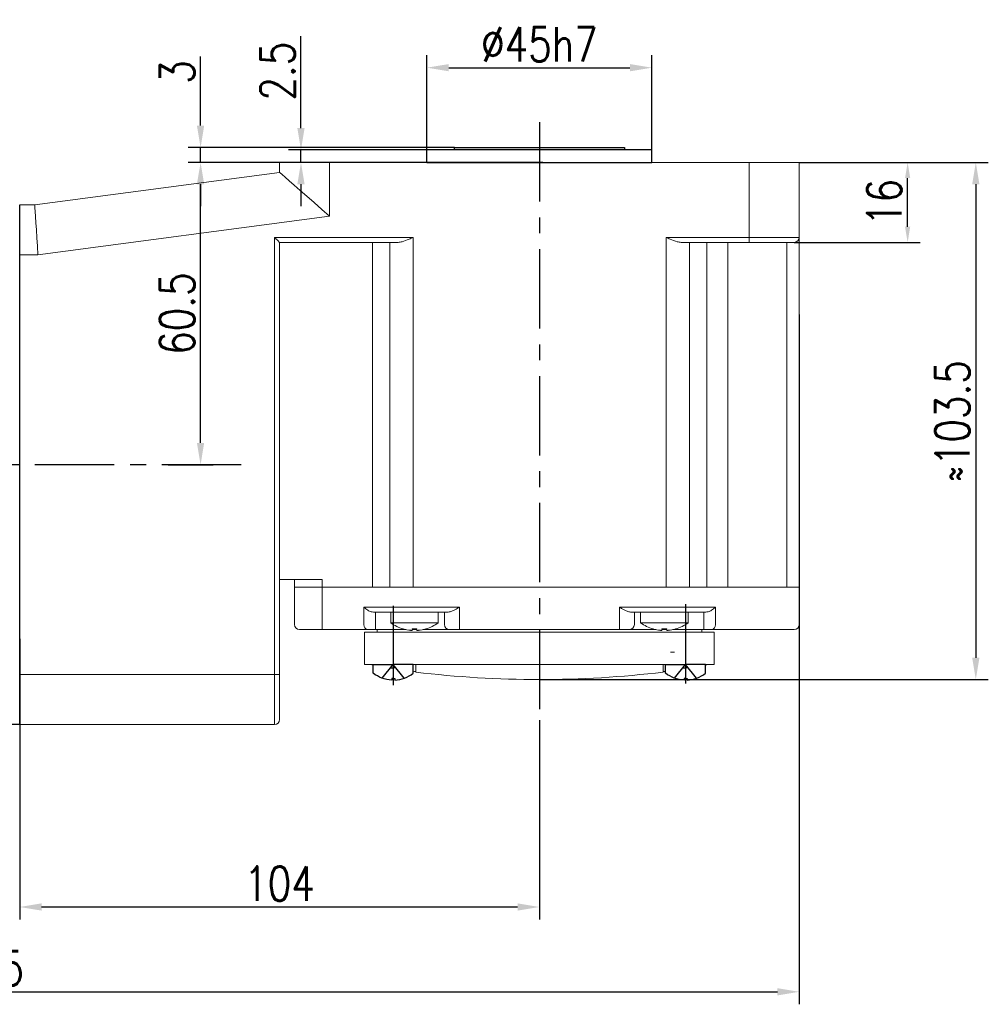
# Model space of a CAD drawing. Header units: inches. Extents: x 675 to 6233, y 11 to 1887.
# Tile 16 of 48: x 3676 to 3832, y 404 to 561. Entities that reach past the tile are written whole.
import ezdxf

# ---------------------------------------------------------------- set-up
doc = ezdxf.new("R2010")
doc.units = ezdxf.units.IN
doc.header["$LTSCALE"] = 10
doc.header["$MEASUREMENT"] = 0
doc.linetypes.add('CENTER', pattern=[10.16, 6.35, -1.27, 1.27, -1.27])
doc.linetypes.add('HIDDEN', pattern=[1.905, 1.27, -0.635])
for name, color, linetype in [('1轮廓实线层', 7, 'Continuous'), ('3中心线层', 1, 'CENTER'), ('4虚线层', 6, 'HIDDEN'), ('7标注层', 4, 'Continuous')]:
    doc.layers.add(name, color=color, linetype=linetype)
doc.styles.add('TH_GBDIM', font='romans.shx', dxfattribs={"width": 0.8, "bigfont": 'gbcbig.shx'})
doc.dimstyles.new('TH_GBDIM', dxfattribs={"dimtxt": 3.5, "dimasz": 2.5, "dimexe": 2, "dimexo": 0, "dimgap": 1, "dimtad": 1, "dimdec": 4, "dimdsep": 46, "dimtxsty": 'TH_GBDIM', "dimcen": 0.09, "dimclrd": 4, "dimclre": 4, "dimclrt": 3, "dimadec": 0, "dimazin": 0, "dimtfac": 1, "dimtdec": 4, "dimtmove": 0, "dimatfit": 3, "dimfxl": 1, "dimtzin": 0, "dimarcsym": 0})

# ---------------------------------------------------------------- blocks, each defined once
blk = doc.blocks.new('*D84')
at = {"layer": '7标注层', "color": 4, "lineweight": -2, "transparency": 16777216}
for p, q in [((3718.07, 538.53), (3703.43, 538.53)), ((3705.43, 493.63), (3705.43, 535.03)), ((3700.24, 490.13), (3707.43, 490.13))]:
    blk.add_line(p, q, dxfattribs=at)
at = {"layer": '7标注层', "color": 4, "transparency": 16777216}
for points in [[(3704.84, 535.03), (3706.01, 535.03), (3705.43, 538.53)], [(3704.84, 493.63), (3706.01, 493.63), (3705.43, 490.13)]]:
    blk.add_solid(points, dxfattribs=at)
at = {"layer": 'Defpoints', "color": 0, "transparency": 16777216}
for p in [(3705.43, 538.53), (3718.07, 538.53), (3700.24, 490.13)]:
    blk.add_point(p, dxfattribs=at)
at = {"layer": '7标注层', "color": 3, "transparency": 16777216, "insert": (3701.68, 514.33), "char_height": 5.5, "attachment_point": 5, "rotation": 90, "style": 'TH_GBDIM'}
blk.add_mtext('{60.5}{}{}', dxfattribs=at)
blk = doc.blocks.new('*D85')
at = {"layer": '7标注层', "color": 4, "lineweight": -2, "transparency": 16777216}
for p, q in [((3801.27, 538.53), (3820.62, 538.53)), ((3818.62, 528.23), (3818.62, 536.03)), ((3800.47, 525.73), (3820.62, 525.73))]:
    blk.add_line(p, q, dxfattribs=at)
at = {"layer": '7标注层', "color": 4, "transparency": 16777216}
for points in [[(3818.2, 536.03), (3819.03, 536.03), (3818.62, 538.53)], [(3818.2, 528.23), (3819.03, 528.23), (3818.62, 525.73)]]:
    blk.add_solid(points, dxfattribs=at)
at = {"layer": 'Defpoints', "color": 0, "transparency": 16777216}
for p in [(3801.27, 538.53), (3818.62, 538.53), (3800.47, 525.73)]:
    blk.add_point(p, dxfattribs=at)
at = {"layer": '7标注层', "color": 3, "transparency": 16777216, "insert": (3814.87, 532.13), "char_height": 5.5, "attachment_point": 5, "rotation": 90, "style": 'TH_GBDIM'}
blk.add_mtext('{16}{}{}', dxfattribs=at)
blk = doc.blocks.new('*D74')
at = {"layer": '7标注层', "color": 4, "lineweight": -2, "transparency": 16777216}
for p, q in [((3801.27, 538.53), (3831.53, 538.53)), ((3829.53, 535.03), (3829.53, 459.23)), ((3759.67, 455.73), (3831.53, 455.73))]:
    blk.add_line(p, q, dxfattribs=at)
at = {"layer": '7标注层', "color": 4, "transparency": 16777216}
for points in [[(3828.95, 535.03), (3830.11, 535.03), (3829.53, 538.53)], [(3828.95, 459.23), (3830.11, 459.23), (3829.53, 455.73)]]:
    blk.add_solid(points, dxfattribs=at)
at = {"layer": 'Defpoints', "color": 0, "transparency": 16777216}
for p in [(3801.27, 538.53), (3759.67, 455.73), (3829.53, 455.73)]:
    blk.add_point(p, dxfattribs=at)
at = {"layer": '7标注层', "color": 3, "transparency": 16777216, "insert": (3825.78, 497.13), "char_height": 5.5, "attachment_point": 5, "rotation": 90, "style": 'TH_GBDIM'}
blk.add_mtext('≈103.5', dxfattribs=at)
blk = doc.blocks.new('*D75')
at = {"layer": '7标注层', "color": 4, "lineweight": -2, "transparency": 16777216}
for p, q in [((3676.47, 462.26), (3676.47, 417.32)), ((3759.67, 449.23), (3759.67, 417.32)), ((3679.97, 419.32), (3756.17, 419.32))]:
    blk.add_line(p, q, dxfattribs=at)
at = {"layer": '7标注层', "color": 4, "transparency": 16777216}
for points in [[(3679.97, 419.9), (3679.97, 418.74), (3676.47, 419.32)], [(3756.17, 419.9), (3756.17, 418.74), (3759.67, 419.32)]]:
    blk.add_solid(points, dxfattribs=at)
at = {"layer": 'Defpoints', "color": 0, "transparency": 16777216}
for p in [(3676.47, 462.26), (3759.67, 449.23), (3759.67, 419.32)]:
    blk.add_point(p, dxfattribs=at)
at = {"layer": '7标注层', "color": 3, "transparency": 16777216, "insert": (3718.07, 423.07), "char_height": 5.5, "attachment_point": 5, "style": 'TH_GBDIM'}
blk.add_mtext('104', dxfattribs=at)
blk = doc.blocks.new('*D76')
at = {"layer": '7标注层', "color": 4, "lineweight": -2, "transparency": 16777216}
for p, q in [((3721.5, 544.03), (3721.5, 558.75)), ((3777.67, 540.53), (3719.5, 540.53)), ((3721.5, 538.53), (3721.5, 540.53)), ((3760.22, 538.53), (3719.5, 538.53)), ((3721.5, 535.03), (3721.5, 531.53))]:
    blk.add_line(p, q, dxfattribs=at)
at = {"layer": '7标注层', "color": 4, "transparency": 16777216}
for points in [[(3720.92, 544.03), (3722.08, 544.03), (3721.5, 540.53)], [(3720.92, 535.03), (3722.08, 535.03), (3721.5, 538.53)]]:
    blk.add_solid(points, dxfattribs=at)
at = {"layer": 'Defpoints', "color": 0, "transparency": 16777216}
for p in [(3721.5, 540.53), (3777.67, 540.53), (3760.22, 538.53)]:
    blk.add_point(p, dxfattribs=at)
at = {"layer": '7标注层', "color": 3, "transparency": 16777216, "insert": (3717.75, 553.14), "char_height": 5.5, "attachment_point": 5, "rotation": 90, "style": 'TH_GBDIM'}
blk.add_mtext('2.5', dxfattribs=at)
blk = doc.blocks.new('*D77')
at = {"layer": '7标注层', "color": 4, "lineweight": -2, "transparency": 16777216}
for p, q in [((3741.67, 538.53), (3741.67, 555.7)), ((3777.67, 538.53), (3777.67, 555.7)), ((3745.17, 553.7), (3774.17, 553.7))]:
    blk.add_line(p, q, dxfattribs=at)
at = {"layer": '7标注层', "color": 4, "transparency": 16777216}
for points in [[(3745.17, 554.28), (3745.17, 553.12), (3741.67, 553.7)], [(3774.17, 554.28), (3774.17, 553.12), (3777.67, 553.7)]]:
    blk.add_solid(points, dxfattribs=at)
at = {"layer": 'Defpoints', "color": 0, "transparency": 16777216}
for p in [(3777.67, 553.7), (3741.67, 538.53), (3777.67, 538.53)]:
    blk.add_point(p, dxfattribs=at)
at = {"layer": '7标注层', "color": 3, "transparency": 16777216, "insert": (3759.67, 557.45), "char_height": 5.5, "attachment_point": 5, "style": 'TH_GBDIM'}
blk.add_mtext('%%C45h7', dxfattribs=at)
blk = doc.blocks.new('*D83')
at = {"layer": '7标注层', "color": 4, "lineweight": -2, "transparency": 16777216}
for p, q in [((3536.07, 514.2), (3536.07, 403.74)), ((3801.27, 514.2), (3801.27, 403.74)), ((3539.57, 405.74), (3797.77, 405.74))]:
    blk.add_line(p, q, dxfattribs=at)
at = {"layer": '7标注层', "color": 4, "transparency": 16777216}
for points in [[(3539.57, 406.32), (3539.57, 405.16), (3536.07, 405.74)], [(3797.77, 406.32), (3797.77, 405.16), (3801.27, 405.74)]]:
    blk.add_solid(points, dxfattribs=at)
at = {"layer": 'Defpoints', "color": 0, "transparency": 16777216}
for p in [(3536.07, 514.2), (3801.27, 514.2), (3801.27, 405.74)]:
    blk.add_point(p, dxfattribs=at)
at = {"layer": '7标注层', "color": 3, "transparency": 16777216, "insert": (3668.67, 409.49), "char_height": 5.5, "attachment_point": 5, "style": 'TH_GBDIM'}
blk.add_mtext('331.5', dxfattribs=at)
blk = doc.blocks.new('*D289')
at = {"layer": '7标注层', "color": 4, "lineweight": -2, "transparency": 16777216}
for p, q in [((3705.43, 544.43), (3705.43, 555.47)), ((3746.07, 540.93), (3703.43, 540.93)), ((3705.43, 538.53), (3705.43, 540.93)), ((3740.12, 538.53), (3703.43, 538.53)), ((3705.43, 535.03), (3705.43, 531.53))]:
    blk.add_line(p, q, dxfattribs=at)
at = {"layer": '7标注层', "color": 4, "transparency": 16777216}
for points in [[(3704.84, 544.43), (3706.01, 544.43), (3705.43, 540.93)], [(3704.84, 535.03), (3706.01, 535.03), (3705.43, 538.53)]]:
    blk.add_solid(points, dxfattribs=at)
at = {"layer": 'Defpoints', "color": 0, "transparency": 16777216}
for p in [(3746.07, 540.93), (3705.43, 538.53), (3740.12, 538.53)]:
    blk.add_point(p, dxfattribs=at)
at = {"layer": '7标注层', "color": 3, "transparency": 16777216, "insert": (3701.68, 553), "char_height": 5.5, "attachment_point": 5, "rotation": 90, "style": 'TH_GBDIM'}
blk.add_mtext('3', dxfattribs=at)

msp = doc.modelspace()

# ---------------------------------------------------------------- linework, layer by layer
at = {"linetype": 'Continuous', "lineweight": 15}
msp.add_line((3741.673122, 540.532705), (3777.673123, 540.532705), dxfattribs=at)
at = {"color": 7, "linetype": 'Continuous', "lineweight": 15}
for p, q in [((3718.073125, 536.932706), (3718.073125, 538.532707)), ((3718.073125, 538.532707), (3726.073123, 538.532707)), ((3726.073123, 538.532707), (3726.073123, 529.92385)), ((3726.073123, 538.532707), (3793.273122, 538.532707)), ((3793.273122, 538.532707), (3801.273121, 538.532707)), ((3793.273122, 526.532706), (3793.273122, 538.532707)), ((3801.273121, 538.532707), (3801.273121, 526.532706)), ((3678.873123, 531.732705), (3718.073125, 536.932706)), ((3676.473124, 531.732705), (3678.873123, 531.732705)), ((3726.073123, 529.92385), (3679.401423, 523.732705)), ((3717.273123, 526.532706), (3739.470834, 526.532706)), ((3717.273123, 456.532704), (3717.273123, 526.532706)), ((3737.070834, 525.732706), (3718.073125, 525.732706)), ((3718.073125, 525.732706), (3718.073125, 456.532704)), ((3732.928986, 525.732706), (3732.928986, 470.532706)), ((3735.712064, 470.532706), (3735.712064, 525.732706)), ((3739.470834, 526.532706), (3739.470834, 470.532706)), ((3779.938064, 526.532706), (3793.273122, 526.532706)), ((3779.938064, 470.532706), (3779.938064, 526.532706)), ((3793.273122, 525.732706), (3782.338066, 525.732706)), ((3783.696834, 525.732706), (3783.696834, 470.532706)), ((3786.472584, 525.732706), (3786.472584, 470.532706)), ((3789.81425, 525.732706), (3789.81425, 470.532706)), ((3793.273122, 526.532706), (3801.273121, 526.532706)), ((3793.273122, 526.532706), (3793.273122, 525.732706)), ((3800.473125, 525.732706), (3793.273122, 525.732706)), ((3799.273123, 470.532706), (3799.273123, 525.732706)), ((3801.273121, 526.532706), (3801.273121, 470.532706)), ((3679.401423, 523.732705), (3676.473124, 523.732705)), ((3718.073125, 471.732705), (3724.905026, 471.732705)), ((3720.473124, 470.532706), (3720.473124, 471.732705)), ((3724.905026, 471.732705), (3724.905026, 470.532706)), ((3720.473124, 464.532706), (3720.473124, 470.532706)), ((3720.473124, 470.532706), (3724.905026, 470.532706)), ((3724.905026, 470.532706), (3720.473124, 470.532706)), ((3724.905026, 470.532706), (3724.905026, 464.532706)), ((3724.905026, 470.532706), (3732.928986, 470.532706)), ((3724.905026, 470.532706), (3732.928986, 470.532706)), ((3735.712064, 470.532706), (3732.928986, 470.532706)), ((3732.928986, 470.532706), (3735.712064, 470.532706)), ((3735.712064, 470.532706), (3739.470834, 470.532706)), ((3739.470834, 470.532706), (3735.712064, 470.532706)), ((3779.938064, 470.532706), (3739.470834, 470.532706)), ((3739.470834, 470.532706), (3779.938064, 470.532706)), ((3779.938064, 470.532706), (3783.696834, 470.532706)), ((3783.696834, 470.532706), (3779.938064, 470.532706)), ((3783.696834, 470.532706), (3786.472584, 470.532706)), ((3783.696834, 470.532706), (3786.472584, 470.532706)), ((3786.472584, 470.532706), (3789.81425, 470.532706)), ((3786.472584, 470.532706), (3789.81425, 470.532706)), ((3789.81425, 470.532706), (3799.273123, 470.532706)), ((3789.81425, 470.532706), (3799.273123, 470.532706)), ((3799.273123, 470.532706), (3801.273121, 470.532706)), ((3801.273121, 470.532706), (3799.273123, 470.532706)), ((3801.273121, 470.532706), (3801.273121, 464.532706)), ((3731.576965, 467.332705), (3732.928986, 467.332705)), ((3731.576965, 464.532706), (3731.576965, 467.332705)), ((3732.928986, 467.332705), (3735.712064, 467.332705)), ((3735.712064, 467.332705), (3739.470834, 467.332705)), ((3739.470834, 467.332705), (3746.873123, 467.332705)), ((3746.873123, 467.332705), (3746.873123, 464.532706)), ((3772.473125, 467.332705), (3779.938064, 467.332705)), ((3772.473125, 464.532706), (3772.473125, 467.332705)), ((3779.938064, 467.332705), (3783.696834, 467.332705)), ((3783.696834, 467.332705), (3786.472584, 467.332705)), ((3786.472584, 467.332705), (3787.838821, 467.332705)), ((3787.838821, 467.332705), (3787.838821, 464.532706)), ((3733.68074, 466.532707), (3733.121162, 466.532707)), ((3733.408555, 466.532707), (3733.408555, 464.532706)), ((3736.463818, 466.532707), (3733.68074, 466.532707)), ((3739.470834, 466.532707), (3736.463818, 466.532707)), ((3745.084269, 466.532707), (3739.470834, 466.532707)), ((3744.473123, 464.532706), (3744.473123, 466.532707)), ((3779.938064, 466.532707), (3774.261976, 466.532707)), ((3774.873124, 466.532707), (3774.873124, 464.532706)), ((3782.945083, 466.532707), (3779.938064, 466.532707)), ((3785.720832, 466.532707), (3782.945083, 466.532707)), ((3786.291854, 466.532707), (3785.720832, 466.532707)), ((3786.014999, 464.532706), (3786.014999, 466.532707)), ((3724.818645, 463.732707), (3721.273124, 463.732707)), ((3732.187496, 463.732707), (3724.818645, 463.732707)), ((3733.408555, 463.732707), (3732.187496, 463.732707)), ((3733.408555, 463.732707), (3733.408555, 464.532706)), ((3738.306106, 463.732707), (3733.408555, 463.732707)), ((3735.873124, 464.822947), (3739.673124, 464.822947)), ((3739.281124, 463.616064), (3739.281124, 463.844478)), ((3739.673124, 463.732707), (3739.281124, 463.732707)), ((3739.673124, 464.822947), (3743.473123, 464.822947)), ((3739.673124, 463.732707), (3739.673124, 463.83377)), ((3740.065124, 463.732707), (3739.673124, 463.732707)), ((3740.065124, 463.844478), (3740.065124, 463.616064)), ((3745.273123, 463.732707), (3741.04014, 463.732707)), ((3746.873123, 463.732707), (3745.273123, 463.732707)), ((3746.873123, 463.732707), (3746.873123, 464.532706)), ((3772.473125, 463.732707), (3746.873123, 463.732707)), ((3772.473125, 463.732707), (3772.473125, 464.532706)), ((3774.073122, 463.732707), (3772.473125, 463.732707)), ((3778.306107, 463.732707), (3774.073122, 463.732707)), ((3775.873123, 464.822947), (3779.673125, 464.822947)), ((3779.281123, 463.616064), (3779.281123, 463.844478)), ((3779.673125, 463.732707), (3779.281123, 463.732707)), ((3779.673125, 464.822947), (3783.473123, 464.822947)), ((3779.673125, 463.83377), (3779.673125, 463.732707)), ((3780.065123, 463.732707), (3779.673125, 463.732707)), ((3780.065123, 463.844478), (3780.065123, 463.616064)), ((3786.014999, 463.732707), (3781.040139, 463.732707)), ((3786.014999, 464.532706), (3786.014999, 463.732707)), ((3787.23088, 463.732707), (3786.014999, 463.732707)), ((3789.414249, 463.732707), (3787.23088, 463.732707)), ((3798.873122, 463.732707), (3789.414249, 463.732707)), ((3800.473125, 463.732707), (3798.873122, 463.732707)), ((3731.673124, 458.132706), (3731.673124, 463.332706)), ((3731.673124, 463.332706), (3787.673124, 463.332706)), ((3787.673124, 463.332706), (3787.673124, 458.132706)), ((3780.673124, 460.132706), (3781.273124, 460.132706)), ((3731.673124, 458.132706), (3734.473124, 458.132706)), ((3734.473124, 458.132706), (3738.073124, 458.132706)), ((3738.073124, 458.132706), (3781.273124, 458.132706)), ((3739.873124, 456.92842), (3739.873124, 458.132706)), ((3779.473124, 458.132706), (3779.473124, 456.92842)), ((3781.273124, 458.132706), (3784.873124, 458.132706)), ((3784.873124, 458.132706), (3787.673124, 458.132706)), ((3676.473124, 456.532704), (3717.273123, 456.532704)), ((3717.273123, 448.532703), (3717.273123, 456.532704)), ((3717.273123, 456.532704), (3718.073125, 456.532704)), ((3718.073125, 456.532704), (3718.073125, 449.332705)), ((3717.273123, 448.532703), (3676.473124, 448.532703))]:
    msp.add_line(p, q, dxfattribs=at)
msp.add_line((3676.473124, 448.532703), (3669.273124, 448.532703))
at = {"color": 7, "linetype": 'Continuous', "lineweight": 15, "flags": 128}
for points in [[(3726.073123, 529.92385), (3724.821648, 531.020277), (3723.600988, 532.089707), (3722.441199, 533.105805), (3721.370841, 534.043553), (3720.41627, 534.87986), (3719.600989, 535.594132), (3718.945072, 536.168786), (3718.464671, 536.589667), (3718.171616, 536.846414), (3718.073125, 536.932706)], [(3678.873123, 531.732705), (3678.881152, 531.611168), (3678.904982, 531.250247), (3678.943903, 530.660909), (3678.996719, 529.861062), (3679.061837, 528.875008), (3679.137273, 527.732706), (3679.220731, 526.468867), (3679.309685, 525.121891), (3679.401423, 523.732705)], [(3718.073125, 525.732706), (3718.060969, 525.744859), (3718.024878, 525.780951), (3717.965944, 525.839886), (3717.88596, 525.919871), (3717.787353, 526.018476), (3717.673124, 526.132705), (3717.546738, 526.25909), (3717.412041, 526.393787), (3717.273123, 526.532706)], [(3741.476216, 463.844478), (3741.47892, 463.839793), (3741.480852, 463.836449), (3741.482011, 463.83444), (3741.482398, 463.83377)], [(3777.863849, 463.83377), (3777.864237, 463.83444), (3777.865396, 463.836449), (3777.867327, 463.839793), (3777.87003, 463.844478)]]:
    msp.add_lwpolyline(points, dxfattribs=at)
at = {"color": 7, "linetype": 'Continuous', "lineweight": 15}
for centre, radius, start, end in [((3800.473123, 526.532706), 0.8, 270, 0), ((3721.273123, 464.532706), 0.8, 180, 270), ((3722.988026, 464.335033), 1.927165, 341.78733277, 5.88729668), ((3732.296926, 464.449187), 0.724789, 173.3830038, 261.31615574), ((3739.673123, 469.972706), 6.4, 233.57642636, 253.57863839), ((3740.1248, 462.535654), 2.607106, 149.86616415, 150.13789074), ((3739.673123, 469.972706), 6.387984, 253.60467145, 264.32211011), ((3739.673124, 471.014973), 7.181202, 266.87084227, 273.12915773), ((3739.673123, 469.972706), 6.387984, 275.67788989, 286.39532855), ((3739.673123, 469.972706), 6.4, 286.42136161, 306.42357364), ((3745.273123, 464.532706), 0.8, 180, 270), ((3774.073123, 464.532706), 0.8, 270, 0), ((3779.673123, 469.972706), 6.4, 233.57642636, 253.57863839), ((3779.673123, 469.972706), 6.387984, 253.60467145, 264.32211011), ((3779.673123, 471.014987), 7.181216, 266.87084524, 273.12915476), ((3779.673123, 469.972706), 6.387984, 275.67788989, 286.39532855), ((3784.307503, 465.471653), 3.265561, 209.88651732, 210.10344743), ((3779.673123, 469.972706), 6.4, 286.42136161, 306.42357364), ((3787.119685, 464.448202), 0.724084, 278.8337087, 6.70192714), ((3800.473123, 464.532706), 0.8, 270, 0), ((3759.708979, 609.600072), 153.869379, 259.86285278, 260.03148864), ((3759.63727, 609.600072), 153.869379, 279.96851136, 280.13714722), ((3759.708979, 609.600072), 153.869379, 262.44295692, 262.59318253), ((3759.673124, 620.266039), 164.533333, 263.08825408, 276.91174592), ((3759.63727, 609.600072), 153.869379, 277.40681747, 277.55704308), ((3717.273123, 449.332706), 0.8, 270, 0)]:
    msp.add_arc(centre, radius, start, end, dxfattribs=at)
at = {"linetype": 'Continuous', "lineweight": 15}
for points in [[(3741.673122, 540.532705), (3741.673122, 538.532707)], [(3777.673123, 538.532707), (3777.673123, 540.532705)]]:
    msp.add_open_spline(points, degree=1, dxfattribs=at)
at = {"color": 7, "linetype": 'Continuous', "lineweight": 15}
for points, knots in [([(3739.470834, 526.532706), (3739.467392, 526.531166), (3739.245152, 526.431758), (3738.651169, 526.16999), (3737.828614, 525.82139), (3737.279354, 525.757109), (3737.070834, 525.732706)], [0, 0, 0, 0, 0.0041816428, 0.2699414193, 0.7228422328, 1, 1, 1, 1]), ([(3782.338066, 525.732706), (3782.129546, 525.75711), (3781.580285, 525.821392), (3780.757726, 526.16998), (3780.163752, 526.431771), (3779.941507, 526.531166), (3779.938064, 526.532706)], [0, 0, 0, 0, 0.2771580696, 0.7300588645, 0.9958178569, 1, 1, 1, 1]), ([(3733.121162, 466.532707), (3732.987608, 466.546171), (3732.64783, 466.580427), (3732.090567, 466.867272), (3731.749662, 467.156045), (3731.578341, 467.331299), (3731.576965, 467.332705)], [0, 0, 0, 0, 0.204354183, 0.5199027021, 0.9961464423, 1, 1, 1, 1]), ([(3746.873123, 467.332705), (3746.870594, 467.331245), (3746.824836, 467.304832), (3746.503668, 467.119313), (3745.991644, 466.831043), (3745.432087, 466.57413), (3745.179437, 466.544041), (3745.084269, 466.532707)], [0, 0, 0, 0, 0.0040080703, 0.0724948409, 0.5089773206, 0.8150423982, 1, 1, 1, 1]), ([(3774.261976, 466.532707), (3774.16681, 466.544041), (3773.914161, 466.574131), (3773.354601, 466.831039), (3772.842586, 467.119326), (3772.521409, 467.304828), (3772.475654, 467.331245), (3772.473125, 467.332705)], [0, 0, 0, 0, 0.1849569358, 0.4910228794, 0.9275060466, 0.9959926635, 1, 1, 1, 1]), ([(3787.838821, 467.332705), (3787.837439, 467.3313), (3787.665207, 467.156127), (3787.323459, 466.86737), (3786.765446, 466.580467), (3786.425512, 466.546186), (3786.291854, 466.532707)], [0, 0, 0, 0, 0.0038512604, 0.4799287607, 0.7955146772, 1, 1, 1, 1]), ([(3739.041123, 463.616064), (3739.067945, 463.613658), (3739.121596, 463.608846), (3739.193338, 463.605793), (3739.247512, 463.606405), (3739.276813, 463.610197), (3739.279872, 463.61436), (3739.281124, 463.616064)], [0, 0, 0, 0, 0.21387939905, 0.42781099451, 0.64059289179, 0.85288347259, 1, 1, 1, 1]), ([(3740.065124, 463.616064), (3740.06774, 463.613658), (3740.072973, 463.608846), (3740.113981, 463.605793), (3740.174309, 463.606405), (3740.24181, 463.610198), (3740.286734, 463.61436), (3740.305124, 463.616064)], [0, 0, 0, 0, 0.213875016, 0.4278065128, 0.6405945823, 0.8528806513, 1, 1, 1, 1]), ([(3779.041125, 463.616064), (3779.067946, 463.613658), (3779.121596, 463.608846), (3779.193337, 463.605793), (3779.247511, 463.606405), (3779.276812, 463.610197), (3779.279871, 463.61436), (3779.281123, 463.616064)], [0, 0, 0, 0, 0.21387561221, 0.42780915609, 0.64059080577, 0.85288284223, 1, 1, 1, 1]), ([(3780.065123, 463.616064), (3780.067739, 463.613658), (3780.072971, 463.608846), (3780.11398, 463.605793), (3780.17431, 463.606405), (3780.24181, 463.610198), (3780.286734, 463.61436), (3780.305125, 463.616064)], [0, 0, 0, 0, 0.2138737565, 0.4278054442, 0.6405964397, 0.8528762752, 1, 1, 1, 1])]:
    msp.add_open_spline(points, degree=3, knots=knots, dxfattribs=at)
for points in [[(3735.873124, 466.532707), (3735.873124, 464.822947)], [(3743.473123, 464.822947), (3743.473123, 466.532707)], [(3775.873123, 466.532707), (3775.873123, 464.822947)], [(3783.473123, 464.822947), (3783.473123, 466.532707)], [(3733.673124, 463.732707), (3733.673124, 463.332706)], [(3785.673125, 463.332706), (3785.673125, 463.732707)]]:
    msp.add_open_spline(points, degree=1, dxfattribs=at)
at = {"layer": '1轮廓实线层'}
for p, q in [((3746.073123, 540.532705), (3746.073123, 540.932705)), ((3746.073123, 540.932705), (3773.273123, 540.932705)), ((3773.273123, 540.932705), (3773.273123, 540.532705)), ((3773.273123, 540.532705), (3746.073123, 540.532705)), ((3741.673122, 538.532707), (3777.673123, 538.532707)), ((3676.473124, 448.532705), (3676.473124, 531.732705))]:
    msp.add_line(p, q, dxfattribs=at)
at = {"layer": '1轮廓实线层', "extrusion": (-1.22465e-16, 7.4988e-33, -1)}
for points in [[(-3733.073124, 456.748008), (-3733.073124, 458.132706), (-3736.273124, 458.132706)], [(-3779.873124, 456.748008), (-3779.873124, 458.132706), (-3783.073124, 458.132706)], [(-3736.273124, 455.900706), (-3736.025124, 455.900706), (-3736.025124, 455.652706)], [(-3783.073124, 455.900706), (-3782.825124, 455.900706), (-3782.825124, 455.652706)]]:
    msp.add_lwpolyline(points, dxfattribs=at)
at = {"layer": '1轮廓实线层'}
for points in [[(3739.473124, 456.748008), (3739.473124, 458.132706), (3736.273124, 458.132706)], [(3786.273124, 456.748008), (3786.273124, 458.132706), (3783.073124, 458.132706)], [(3736.273124, 455.900706), (3736.521124, 455.900706), (3736.521124, 455.652706)], [(3783.073124, 455.900706), (3783.321124, 455.900706), (3783.321124, 455.652706)]]:
    msp.add_lwpolyline(points, dxfattribs=at)
at = {"layer": '1轮廓实线层', "extrusion": (-1.22465e-16, 7.4988e-33, -1)}
for centre in [(-3736.273124, 460.846788), (-3783.073124, 460.846788)]:
    msp.add_arc(centre, 5.2, 272.7336049, 307.97987244, dxfattribs=at)
at = {"layer": '1轮廓实线层'}
for centre in [(3736.273124, 460.846788), (3783.073124, 460.846788)]:
    msp.add_arc(centre, 5.2, 272.7336049, 307.97987244, dxfattribs=at)
at = {"layer": '3中心线层', "ltscale": 0.2}
for p, q in [((3759.673123, 544.965426), (3759.673123, 449.234076)), ((3711.937701, 490.118572), (3623.14222, 490.105581)), ((3736.273124, 467.512495), (3736.273124, 454.775529)), ((3783.073124, 467.815664), (3783.073124, 454.927786))]:
    msp.add_line(p, q, dxfattribs=at)
at = {"layer": '4虚线层', "extrusion": (-1.22465e-16, 7.4988e-33, -1)}
for p, q in [((3734.513124, 455.953691), (3736.273124, 458.132706)), ((3735.872503, 457.636706), (3736.273124, 457.636706)), ((3781.313124, 455.953691), (3783.073124, 458.132706)), ((3782.672503, 457.636706), (3783.073124, 457.636706))]:
    msp.add_line(p, q, dxfattribs=at)
at = {"layer": '4虚线层'}
for p, q in [((3738.033124, 455.953691), (3736.273124, 458.132706)), ((3736.673746, 457.636706), (3736.273124, 457.636706)), ((3784.833124, 455.953691), (3783.073124, 458.132706)), ((3783.473746, 457.636706), (3783.073124, 457.636706))]:
    msp.add_line(p, q, dxfattribs=at)

# ---------------------------------------------------------------- dimensions: what is measured, and where the dimension line sits
at = {"layer": '7标注层'}
dim = msp.add_linear_dim(base=(3777.673123, 553.698474), p1=(3741.673122, 538.532707), p2=(3777.673123, 538.532707), text='%%C<>h7', dimstyle='TH_GBDIM', override={"dimtxt": 5.5, "dimasz": 3.5, "dimdec": 1, "dimlfac": 1.25, "dimadec": 1}, dxfattribs=at)
dim.commit()
dim.dimension.update_dxf_attribs({"geometry": '*D77', "text_midpoint": (3759.673123, 553.698474), "dimtype": 160})
for base, p1, p2, picture, middle in [((3721.500288, 540.532705), (3760.219364, 538.532707), (3777.673123, 540.532705), '*D76', (3721.500288, 553.142228)), ((3705.426462, 538.532707), (3746.073123, 540.932705), (3740.124448, 538.532707), '*D289', (3705.426462, 553.001017))]:
    dim = msp.add_linear_dim(base=base, p1=p1, p2=p2, angle=90, dimstyle='TH_GBDIM', override={"dimtxt": 5.5, "dimasz": 3.5, "dimdec": 1, "dimlfac": 1.25, "dimadec": 1}, dxfattribs=at)
    dim.commit()
    dim.dimension.update_dxf_attribs({"geometry": picture, "text_midpoint": middle, "dimtype": 160})
for base, p1, p2, text, picture, middle in [((3705.426462, 538.532707), (3700.239399, 490.132706), (3718.073125, 538.532707), '{<>}{}{}', '*D84', (3705.426462, 514.332706)), ((3829.531499, 455.732706), (3801.273121, 538.532707), (3759.673123, 455.732706), '≈<>', '*D74', (3829.531499, 497.132706))]:
    dim = msp.add_linear_dim(base=base, p1=p1, p2=p2, angle=90, text=text, dimstyle='TH_GBDIM', override={"dimtxt": 5.5, "dimasz": 3.5, "dimdec": 1, "dimlfac": 1.25, "dimadec": 1}, dxfattribs=at)
    dim.commit()
    dim.dimension.update_dxf_attribs({"geometry": picture, "text_midpoint": middle, "dimtype": 160})
dim = msp.add_linear_dim(base=(3818.617068, 538.532707), p1=(3800.473123, 525.732706), p2=(3801.273121, 538.532707), angle=90, text='{<>}{}{}', dimstyle='TH_GBDIM', override={"dimtxt": 5.5, "dimasz": 2.5, "dimgap": 1, "dimtad": 1, "dimjust": 0, "dimdec": 1, "dimlfac": 1.25, "dimse1": 0, "dimse2": 0, "dimsd1": 0, "dimsd2": 0, "dimadec": 1}, dxfattribs=at)
dim.commit()
dim.dimension.update_dxf_attribs({"geometry": '*D85', "text_midpoint": (3814.867068, 532.132706)})
for base, p1, p2, override, picture, middle in [((3801.273121, 405.73882), (3536.073124, 514.200636), (3801.273121, 514.200636), {"dimtxt": 5.5, "dimasz": 3.5, "dimgap": 1, "dimtad": 1, "dimjust": 0, "dimdec": 1, "dimlfac": 1.25, "dimse1": 0, "dimse2": 0, "dimsd1": 0, "dimsd2": 0, "dimadec": 1}, '*D83', (3668.673122, 405.73882)), ((3759.673123, 419.320029), (3676.473124, 462.255793), (3759.673123, 449.234076), {"dimtxt": 5.5, "dimasz": 3.5, "dimdec": 1, "dimlfac": 1.25, "dimadec": 1}, '*D75', (3718.073123, 419.320029))]:
    dim = msp.add_linear_dim(base=base, p1=p1, p2=p2, dimstyle='TH_GBDIM', override=override, dxfattribs=at)
    dim.commit()
    dim.dimension.update_dxf_attribs({"geometry": picture, "text_midpoint": middle, "dimtype": 160})

doc.saveas('drawing.dxf')
